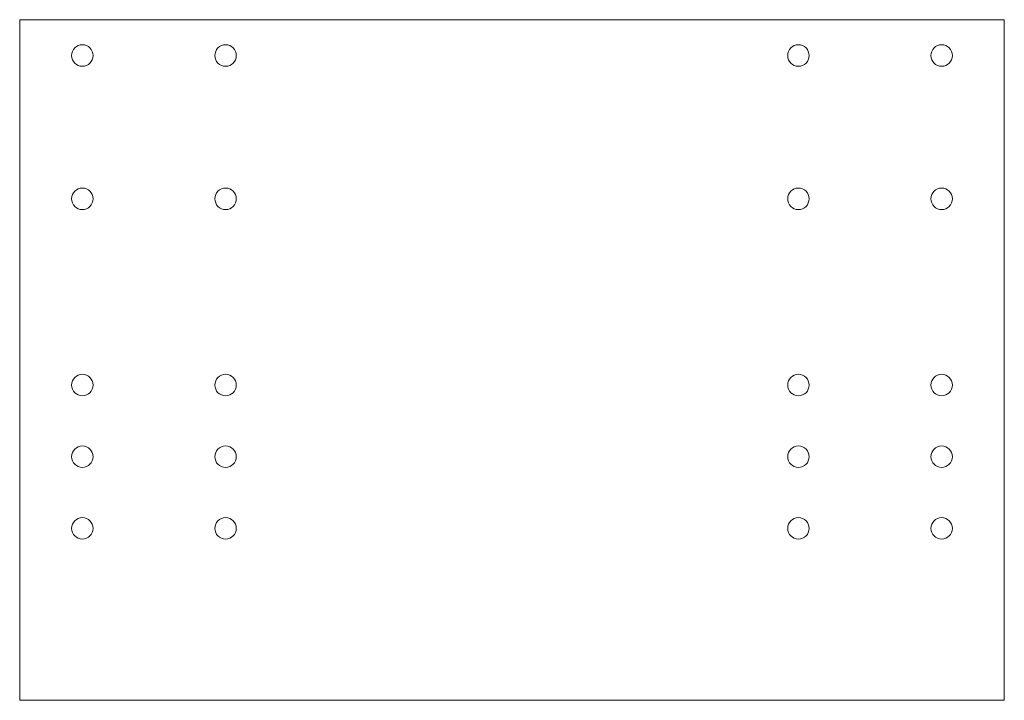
# Model space of a CAD drawing. Header units: millimetres. Extents: x 0 to 275, y 0 to 190.
import ezdxf

# ---------------------------------------------------------------- set-up
doc = ezdxf.new("R2010")
doc.units = ezdxf.units.MM

msp = doc.modelspace()

# ---------------------------------------------------------------- linework, layer by layer
at = {"color": 7, "linetype": 'Continuous', "lineweight": 15}
for p, q in [((0, 190), (0, 0)), ((275, 190), (0, 190)), ((275, 0), (275, 190)), ((0, 0), (275, 0))]:
    msp.add_line(p, q, dxfattribs=at)
for centre in [(17.5, 180), (17.5, 180), (57.5, 180), (57.5, 180), (217.5, 180), (217.5, 180), (257.5, 180), (257.5, 180), (17.5, 140), (17.5, 140), (57.5, 140), (57.5, 140), (217.5, 140), (217.5, 140), (257.5, 140), (257.5, 140), (17.5, 88), (17.5, 88), (57.5, 88), (57.5, 88), (217.5, 88), (217.5, 88), (257.5, 88), (257.5, 88), (17.5, 68), (17.5, 68), (57.5, 68), (57.5, 68), (217.5, 68), (217.5, 68), (257.5, 68), (257.5, 68), (17.5, 48), (17.5, 48), (57.5, 48), (57.5, 48), (217.5, 48), (217.5, 48), (257.5, 48), (257.5, 48)]:
    msp.add_circle(centre, 3, dxfattribs=at)

doc.saveas('drawing.dxf')
